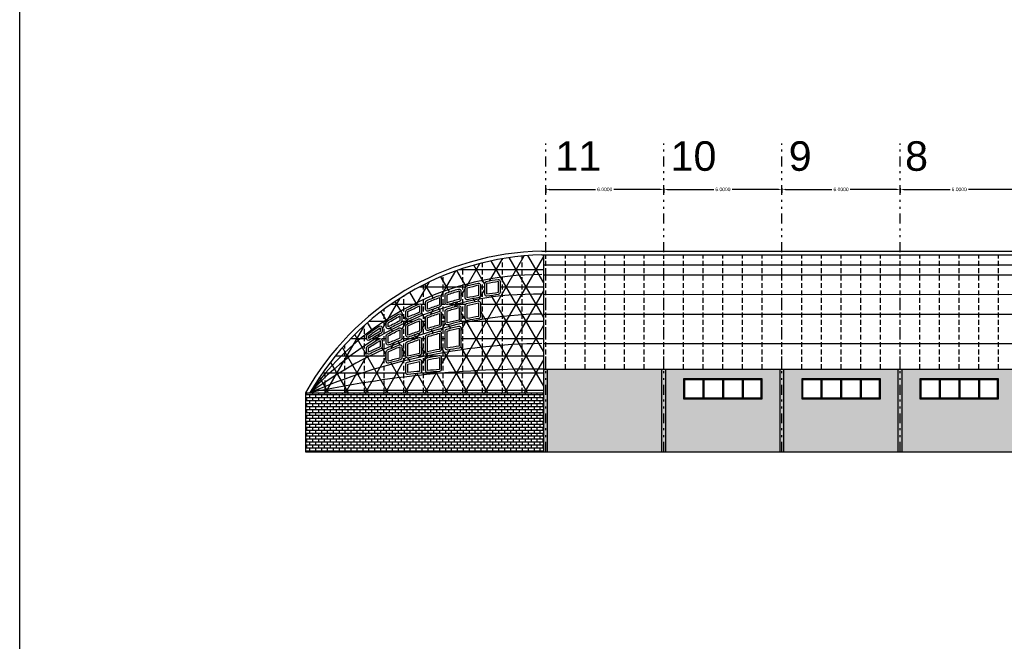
# Model space of a CAD drawing. Header units: inches. Extents: x 21 to 132, y 19 to 196.
# Tile 48 of 54: x 21 to 71, y 133 to 164. Entities that reach past the tile are written whole.
import ezdxf

# ---------------------------------------------------------------- set-up
doc = ezdxf.new("R2010")
doc.units = ezdxf.units.IN
doc.header["$MEASUREMENT"] = 0
doc.linetypes.add('DIVIDE', pattern=[1.25, 0.5, -0.25, 0, -0.25, 0, -0.25])
doc.linetypes.add('HIDDEN', pattern=[0.375, 0.25, -0.125])
for name, color, linetype in [('ax', 40, 'DIVIDE'), ('FURN', 253, 'Continuous'), ('inwall', 41, 'Continuous'), ('wall', 7, 'Continuous')]:
    doc.layers.add(name, color=color, linetype=linetype)
doc.layers.add('dimen', color=251, linetype='Continuous', lineweight=20)
doc.layers.add('door&win', color=5, linetype='Continuous', lineweight=25)
doc.styles.add('Annotative', font='arial.ttf')
doc.styles.get("Standard").update_dxf_attribs({"font": 'arial.ttf'})
doc.dimstyles.new('Annotative', dxfattribs={"dimscale": 0, "dimtxt": 0.18, "dimasz": 0.18, "dimexe": 0.18, "dimexo": 0.0625, "dimgap": 0.09, "dimtad": 0, "dimtih": 1, "dimtoh": 1, "dimdec": 4, "dimzin": 0, "dimdsep": 46, "dimtxsty": 'Standard', "dimcen": 0.09, "dimadec": 0, "dimazin": 0, "dimtfac": 1, "dimtdec": 4, "dimtofl": 0, "dimtmove": 0, "dimatfit": 3, "dimfxl": 1, "dimtolj": 1, "dimtzin": 0, "dimarcsym": 0})
pattern_1 = [(0, (141.35314, 111.15675), (0, 0.15), []), (90, (141.35314, 111.15675), (-0.3, 0), [0.15, -0.15]), (90, (141.50314, 111.15675), (-0.3, 0), [-0.15, 0.15])]

# ---------------------------------------------------------------- blocks, each defined once
blk = doc.blocks.new('*D49')
at = {"layer": 'Defpoints', "color": 0, "transparency": 16777216}
for p in [(65.879, 155.603), (71.879, 155.603), (71.879, 155.482)]:
    blk.add_point(p, dxfattribs=at)
at = {"layer": 'dimen', "color": 0, "lineweight": -2, "transparency": 16777216}
for p, q in [((65.879, 155.541), (65.879, 155.302)), ((71.879, 155.541), (71.879, 155.302)), ((66.059, 155.482), (68.415, 155.482)), ((71.699, 155.482), (69.343, 155.482))]:
    blk.add_line(p, q, dxfattribs=at)
at = {"layer": 'dimen', "color": 0, "transparency": 16777216}
for points in [[(66.059, 155.512), (66.059, 155.452), (65.879, 155.482)], [(71.699, 155.512), (71.699, 155.452), (71.879, 155.482)]]:
    blk.add_solid(points, dxfattribs=at)
at = {"layer": 'dimen', "color": 0, "transparency": 16777216, "insert": (68.879, 155.482), "char_height": 0.18, "attachment_point": 5, "style": 'Annotative'}
blk.add_mtext('\\A1;6.0000', dxfattribs=at)
blk = doc.blocks.new('*D56')
at = {"layer": 'Defpoints', "color": 0, "transparency": 16777216}
for p in [(59.879, 155.603), (65.879, 155.603), (65.879, 155.482)]:
    blk.add_point(p, dxfattribs=at)
at = {"layer": 'dimen', "color": 0, "lineweight": -2, "transparency": 16777216}
for p, q in [((59.879, 155.541), (59.879, 155.302)), ((65.879, 155.541), (65.879, 155.302)), ((60.059, 155.482), (62.415, 155.482)), ((65.699, 155.482), (63.343, 155.482))]:
    blk.add_line(p, q, dxfattribs=at)
at = {"layer": 'dimen', "color": 0, "transparency": 16777216}
for points in [[(60.059, 155.512), (60.059, 155.452), (59.879, 155.482)], [(65.699, 155.512), (65.699, 155.452), (65.879, 155.482)]]:
    blk.add_solid(points, dxfattribs=at)
at = {"layer": 'dimen', "color": 0, "transparency": 16777216, "insert": (62.879, 155.482), "char_height": 0.18, "attachment_point": 5, "style": 'Annotative'}
blk.add_mtext('\\A1;6.0000', dxfattribs=at)
blk = doc.blocks.new('*D57')
at = {"layer": 'Defpoints', "color": 0, "transparency": 16777216}
for p in [(53.879, 155.603), (59.879, 155.603), (59.879, 155.482)]:
    blk.add_point(p, dxfattribs=at)
at = {"layer": 'dimen', "color": 0, "lineweight": -2, "transparency": 16777216}
for p, q in [((53.879, 155.541), (53.879, 155.302)), ((59.879, 155.541), (59.879, 155.302)), ((54.059, 155.482), (56.415, 155.482)), ((59.699, 155.482), (57.343, 155.482))]:
    blk.add_line(p, q, dxfattribs=at)
at = {"layer": 'dimen', "color": 0, "transparency": 16777216}
for points in [[(54.059, 155.512), (54.059, 155.452), (53.879, 155.482)], [(59.699, 155.512), (59.699, 155.452), (59.879, 155.482)]]:
    blk.add_solid(points, dxfattribs=at)
at = {"layer": 'dimen', "color": 0, "transparency": 16777216, "insert": (56.879, 155.482), "char_height": 0.18, "attachment_point": 5, "style": 'Annotative'}
blk.add_mtext('\\A1;6.0000', dxfattribs=at)
blk = doc.blocks.new('*D58')
at = {"layer": 'Defpoints', "color": 0, "transparency": 16777216}
for p in [(47.879, 155.603), (53.879, 155.603), (53.879, 155.482)]:
    blk.add_point(p, dxfattribs=at)
at = {"layer": 'dimen', "color": 0, "lineweight": -2, "transparency": 16777216}
for p, q in [((47.879, 155.541), (47.879, 155.302)), ((53.879, 155.541), (53.879, 155.302)), ((48.059, 155.482), (50.415, 155.482)), ((53.699, 155.482), (51.343, 155.482))]:
    blk.add_line(p, q, dxfattribs=at)
at = {"layer": 'dimen', "color": 0, "transparency": 16777216}
for points in [[(48.059, 155.512), (48.059, 155.452), (47.879, 155.482)], [(53.699, 155.512), (53.699, 155.452), (53.879, 155.482)]]:
    blk.add_solid(points, dxfattribs=at)
at = {"layer": 'dimen', "color": 0, "transparency": 16777216, "insert": (50.879, 155.482), "char_height": 0.18, "attachment_point": 5, "style": 'Annotative'}
blk.add_mtext('\\A1;6.0000', dxfattribs=at)

msp = doc.modelspace()

# ---------------------------------------------------------------- hatches: boundary and pattern name
at = {"layer": 'door&win'}
h = msp.add_hatch(color=256, dxfattribs=at)
h.dxf.hatch_style = 1
h.paths.add_polyline_path([(58.87891, 145.85202), (54.87891, 145.85202), (54.87891, 144.85202), (58.87891, 144.85202)])
h.paths.add_polyline_path([(58.82891, 145.80202), (58.82891, 144.90202), (54.92891, 144.90202), (54.92891, 145.80202)], flags=16)
h = msp.add_hatch(color=256, dxfattribs=at)
h.dxf.hatch_style = 1
h.paths.add_polyline_path([(64.87891, 145.85202), (60.87891, 145.85202), (60.87891, 144.85202), (64.87891, 144.85202)])
h.paths.add_polyline_path([(64.82891, 145.80202), (64.82891, 144.90202), (60.92891, 144.90202), (60.92891, 145.80202)], flags=16)
h = msp.add_hatch(color=256, dxfattribs=at)
h.dxf.hatch_style = 1
h.paths.add_polyline_path([(70.87891, 145.85202), (66.87891, 145.85202), (66.87891, 144.85202), (70.87891, 144.85202)])
h.paths.add_polyline_path([(70.82891, 145.80202), (70.82891, 144.90202), (66.92891, 144.90202), (66.92891, 145.80202)], flags=16)
at = {"layer": 'FURN'}
h = msp.add_hatch(dxfattribs=at)
h.set_pattern_fill('NET3', color=256, scale=7)
h.set_pattern_definition([(0, (141.3531, 111.15675), (0, 0.875), []), (60, (141.3531, 111.15675), (-0.757772, 0.4375), []), (120, (141.3531, 111.15675), (-0.757772, -0.4375), [])])
h.paths.add_polyline_path([(47.77891, 145.15202), (47.77891, 152.15202), (47.67891, 152.15202, 0.26232587), (35.90899, 145.15202)])
h.paths.add_polyline_path([(43.77891, 148.81031), (43.77891, 149.65423, -0.01335829), (44.57891, 149.81929), (44.57891, 148.96351, 0.00997617)], flags=16)
h.paths.add_polyline_path([(44.47891, 149.04769, 0.00744397), (43.87891, 148.93339), (43.87891, 149.57474, -0.01008667), (44.47891, 149.69936)], flags=0)
h.paths.add_polyline_path([(43.57891, 147.43221, 0.00662439), (42.77891, 147.30443), (42.77891, 148.36459, -0.01019153), (43.57891, 148.56186)], flags=16)
h.paths.add_polyline_path([(43.47891, 147.51853, 0.00495158), (42.87891, 147.42302), (42.87891, 148.28773, -0.00768359), (43.47891, 148.43645)], flags=0)
h.paths.add_polyline_path([(42.77891, 148.57159), (42.77891, 149.38384, -0.01357759), (43.57891, 149.60594), (43.57891, 148.76681, 0.01008568)], flags=16)
h.paths.add_polyline_path([(43.47891, 148.84683, 0.00752483), (42.87891, 148.70118), (42.87891, 149.30976, -0.01025451), (43.47891, 149.47748)], flags=0)
h.paths.add_polyline_path([(43.77891, 149.85957), (43.77891, 150.53913, -0.01448245), (44.57891, 150.73535), (44.57891, 150.02241, 0.01317855)], flags=16)
h.paths.add_polyline_path([(44.89423, 150.07464, -0.00970998), (45.49038, 150.15524, 0.3809247), (45.57891, 150.25458), (45.57891, 150.79747, 0.45834551), (45.46414, 150.89637, 0.01077794), (44.85989, 150.79274, 0.35920125), (44.77891, 150.69457), (44.77891, 150.17345, 0.46001735)], flags=16)
h.paths.add_polyline_path([(44.47891, 150.1061, 0.00981709), (43.87891, 149.9848), (43.87891, 150.46279, -0.01094233), (44.47891, 150.61104)], flags=0)
h.paths.add_polyline_path([(44.87891, 150.17345), (44.87891, 150.69457, -0.01077794), (45.47891, 150.79747), (45.47891, 150.25458, 0.00970998)], flags=0)
h.paths.add_polyline_path([(42.57891, 147.26907, 0.00666342), (41.77891, 147.11388), (41.77891, 148.06841, -0.01033589), (42.57891, 148.30982)], flags=16)
h.paths.add_polyline_path([(42.77891, 149.59294), (42.77891, 150.20192, -0.01391968), (43.57891, 150.45775), (43.57891, 149.81194, 0.01338897)], flags=16)
h.paths.add_polyline_path([(41.77891, 148.27857), (41.77891, 149.03847, -0.01387442), (42.57891, 149.32092), (42.57891, 148.5174, 0.01022552)], flags=16)
h.paths.add_polyline_path([(42.47891, 147.35255, 0.00498056), (41.87891, 147.23655), (41.87891, 147.99559, -0.00779357), (42.47891, 148.17761)], flags=0)
h.paths.add_polyline_path([(43.47891, 149.89018, 0.00997163), (42.87891, 149.72709), (42.87891, 150.13085, -0.01051556), (43.47891, 150.32409)], flags=0)
h.paths.add_polyline_path([(42.57891, 146.24211, 0.00334886), (41.77891, 146.16929), (41.77891, 146.90957, -0.00670896), (42.57891, 147.06583)], flags=16)
h.paths.add_polyline_path([(42.47891, 148.59336, 0.00762804), (41.87891, 148.41521), (41.87891, 148.96962, -0.01048187), (42.47891, 149.18299)], flags=0)
h.paths.add_polyline_path([(42.47891, 146.94581), (42.47891, 146.33397, 0.00250742), (41.87891, 146.27944), (41.87891, 146.82822, -0.00504887)], flags=0)
h.paths.add_polyline_path([(41.77891, 149.25254), (41.77891, 149.81068, -0.01427673), (42.57891, 150.13019), (42.57891, 149.53091, 0.01367334)], flags=16)
h.paths.add_polyline_path([(42.47891, 149.60389, 0.0101803), (41.87891, 149.39666), (41.87891, 149.74484, -0.01078927), (42.47891, 149.98628)], flags=0)
h.paths.add_polyline_path([(41.57891, 147.07161, 0.00671069), (40.77891, 146.88847), (40.77891, 147.71468, -0.01051553), (41.57891, 148.00236)], flags=16)
h.paths.add_polyline_path([(40.77891, 147.92874), (40.77891, 148.61248, -0.0142637), (41.57891, 148.95993), (41.57891, 148.21324, 0.01039937)], flags=16)
h.paths.add_polyline_path([(41.47891, 147.86276), (41.47891, 147.1523, 0.00501564), (40.87891, 147.01542), (40.87891, 147.64581, -0.00793049)], flags=0)
h.paths.add_polyline_path([(41.47891, 148.28524, 0.00775627), (40.87891, 148.07306), (40.87891, 148.54876, -0.01078034), (41.47891, 148.81134)], flags=0)
h.paths.add_polyline_path([(41.57891, 146.14939, 0.00335445), (40.77891, 146.06303), (40.77891, 146.6826, -0.00675722), (41.57891, 146.86701)], flags=16)
h.paths.add_polyline_path([(40.77891, 148.83304), (40.77891, 149.33346, -0.01474231), (41.57891, 149.72238), (41.57891, 149.17517, 0.01404547)], flags=16)
h.paths.add_polyline_path([(41.47891, 146.74281), (41.47891, 146.23972, 0.00251159), (40.87891, 146.17506), (40.87891, 146.60403, -0.00508544)], flags=0)
h.paths.add_polyline_path([(41.47891, 149.24304, 0.01045307), (40.87891, 148.98844), (40.87891, 149.27278, -0.01114662), (41.47891, 149.56681)], flags=0)
h.paths.add_polyline_path([(39.77891, 147.51891), (39.77891, 148.09815, -0.01476771), (40.57891, 148.51697), (40.57891, 147.85169, 0.01061217)], flags=16)
h.paths.add_polyline_path([(40.57891, 146.83914, 0.00676671), (39.77891, 146.6274), (39.77891, 147.30011, -0.01073569), (40.57891, 147.63676)], flags=16)
h.paths.add_polyline_path([(39.77891, 148.32708), (39.77891, 148.76066, -0.01534639), (40.57891, 149.22691), (40.57891, 148.73904, 0.01452589)], flags=16)
h.paths.add_polyline_path([(40.47891, 147.91982, 0.00791314), (39.87891, 147.67169), (39.87891, 148.0395, -0.01116731), (40.47891, 148.35618)], flags=0)
h.paths.add_polyline_path([(40.47891, 147.48905), (40.47891, 146.91709, 0.00505722), (39.87891, 146.75885), (39.87891, 147.23512, -0.0080984)], flags=0)
h.paths.add_polyline_path([(40.47891, 148.8019, 0.01080468), (39.87891, 148.4955), (39.87891, 148.7051, -0.01161105), (40.47891, 149.05783)], flags=0)
h.paths.add_polyline_path([(39.57891, 147.42941, 0.01087059), (38.77891, 147.04504), (38.77891, 147.48478, -0.01542029), (39.57891, 147.98381)], flags=16)
h.paths.add_polyline_path([(38.77891, 147.72456), (38.77891, 148.07871, -0.01613571), (39.57891, 148.63352), (39.57891, 148.21469, 0.01514555)], flags=16)
h.paths.add_polyline_path([(39.47891, 147.80879), (39.47891, 147.49372, 0.00810349), (38.87891, 147.20721), (38.87891, 147.43119, -0.01166926)], flags=0)
h.paths.add_polyline_path([(39.47891, 148.27258, 0.0112573), (38.87891, 147.90831), (38.87891, 148.0283, -0.01221925), (39.47891, 148.4484)], flags=0)
at = {"layer": 'inwall'}
h = msp.add_hatch(dxfattribs=at)
h.set_pattern_fill('BRICK', color=253, scale=0.6)
h.set_pattern_definition(pattern_1)
h.paths.add_polyline_path([(47.97891, 146.35202), (47.97891, 142.15202), (53.77891, 142.15202), (53.77891, 146.35202)])
h.paths.add_polyline_path([(53.97891, 142.15202), (59.77891, 142.15202), (59.77891, 146.35202), (53.97891, 146.35202)])
h.paths.add_polyline_path([(54.87891, 144.85202), (54.87891, 145.85202), (58.87891, 145.85202), (58.87891, 144.85202)], flags=16)
h.paths.add_polyline_path([(54.92891, 144.90202), (54.92891, 145.80202), (58.82891, 145.80202), (58.82891, 144.90202)], flags=0)
h.paths.add_polyline_path([(59.97891, 142.15202), (65.77891, 142.15202), (65.77891, 146.35202), (59.97891, 146.35202)])
h.paths.add_polyline_path([(60.87891, 144.85202), (60.87891, 145.85202), (64.87891, 145.85202), (64.87891, 144.85202)], flags=16)
h.paths.add_polyline_path([(60.92891, 144.90202), (60.92891, 145.80202), (64.82891, 145.80202), (64.82891, 144.90202)], flags=0)
h.paths.add_polyline_path([(71.77891, 142.15202), (71.77891, 146.35202), (65.97891, 146.35202), (65.97891, 142.15202)])
h.paths.add_polyline_path([(66.87891, 144.85202), (66.87891, 145.85202), (70.87891, 145.85202), (70.87891, 144.85202)], flags=16)
h.paths.add_polyline_path([(66.92891, 144.90202), (66.92891, 145.80202), (70.82891, 145.80202), (70.82891, 144.90202)], flags=0)
h.paths.add_polyline_path([(83.97891, 142.15202), (89.77891, 142.15202), (89.77891, 146.35202), (83.97891, 146.35202)])
h.paths.add_polyline_path([(84.87891, 144.85202), (84.87891, 145.85202), (88.87891, 145.85202), (88.87891, 144.85202)], flags=16)
h.paths.add_polyline_path([(84.92891, 144.90202), (84.92891, 145.80202), (88.82891, 145.80202), (88.82891, 144.90202)], flags=0)
h.paths.add_polyline_path([(95.77891, 142.15202), (95.77891, 146.35202), (89.97891, 146.35202), (89.97891, 142.15202)])
h.paths.add_polyline_path([(90.87891, 144.85202), (90.87891, 145.85202), (94.87891, 145.85202), (94.87891, 144.85202)], flags=16)
h.paths.add_polyline_path([(90.92891, 144.90202), (90.92891, 145.80202), (94.82891, 145.80202), (94.82891, 144.90202)], flags=0)
h.paths.add_polyline_path([(101.77891, 142.15202), (101.77891, 146.35202), (95.97891, 146.35202), (95.97891, 142.15202)])
h.paths.add_polyline_path([(96.87891, 144.85202), (96.87891, 145.85202), (100.87891, 145.85202), (100.87891, 144.85202)], flags=16)
h.paths.add_polyline_path([(96.92891, 144.90202), (96.92891, 145.80202), (100.82891, 145.80202), (100.82891, 144.90202)], flags=0)
h.paths.add_polyline_path([(107.77891, 142.15202), (107.77891, 146.35202), (101.97891, 146.35202), (101.97891, 142.15202)])
h.paths.add_polyline_path([(120.07891, 142.15202), (120.07891, 145.15202), (107.97891, 145.15202), (107.97891, 142.15202)])
h = msp.add_hatch(dxfattribs=at)
h.set_pattern_fill('BRICK', color=253, scale=0.6)
h.set_pattern_definition(pattern_1)
h.paths.add_polyline_path([(35.67891, 145.15202), (35.67891, 142.15202), (47.77891, 142.15202), (47.77891, 145.15202)])
at = {"layer": 'wall'}
h = msp.add_hatch(color=253, dxfattribs=at)
h.dxf.hatch_style = 1
h.paths.add_polyline_path([(47.87891, 146.35202), (47.77891, 146.35202), (47.77891, 142.15202), (47.87891, 142.15202)])
h.paths.add_polyline_path([(47.97891, 146.35202), (47.87891, 146.35202), (47.87891, 142.15202), (47.97891, 142.15202)])
h = msp.add_hatch(color=253, dxfattribs=at)
h.dxf.hatch_style = 1
h.paths.add_polyline_path([(53.87891, 146.35202), (53.77891, 146.35202), (53.77891, 142.15202), (53.87891, 142.15202)])
h.paths.add_polyline_path([(53.97891, 146.35202), (53.87891, 146.35202), (53.87891, 142.15202), (53.97891, 142.15202)])
h = msp.add_hatch(color=253, dxfattribs=at)
h.dxf.hatch_style = 1
h.paths.add_polyline_path([(59.87891, 146.35202), (59.77891, 146.35202), (59.77891, 142.15202), (59.87891, 142.15202)])
h.paths.add_polyline_path([(59.97891, 146.35202), (59.87891, 146.35202), (59.87891, 142.15202), (59.97891, 142.15202)])
h = msp.add_hatch(color=253, dxfattribs=at)
h.dxf.hatch_style = 1
h.paths.add_polyline_path([(65.87891, 146.35202), (65.77891, 146.35202), (65.77891, 142.15202), (65.87891, 142.15202)])
h.paths.add_polyline_path([(65.97891, 146.35202), (65.87891, 146.35202), (65.87891, 142.15202), (65.97891, 142.15202)])

# ---------------------------------------------------------------- linework, layer by layer
msp.add_lwpolyline([(21.16839, 19.16754), (21.16839, 195.67672)])
at = {"layer": 'ax'}
for p, q in [((47.87891, 142.15202), (47.87891, 157.80725)), ((53.87891, 142.15202), (53.87891, 157.80725)), ((59.87891, 142.15202), (59.87891, 157.80725)), ((65.87891, 142.15202), (65.87891, 157.80725))]:
    msp.add_line(p, q, dxfattribs=at)
at = {"layer": 'door&win'}
for p, q in [((55.85391, 145.80202), (55.85391, 144.90202)), ((55.87891, 145.80202), (55.87891, 144.90202)), ((55.90391, 145.80202), (55.90391, 144.90202)), ((56.85391, 145.80202), (56.85391, 144.90202)), ((56.87891, 145.80202), (56.87891, 144.90202)), ((56.90391, 145.80202), (56.90391, 144.90202)), ((57.85391, 145.80202), (57.85391, 144.90202)), ((57.87891, 145.80202), (57.87891, 144.90202)), ((57.90391, 145.80202), (57.90391, 144.90202)), ((61.85391, 145.80202), (61.85391, 144.90202)), ((61.87891, 145.80202), (61.87891, 144.90202)), ((61.90391, 145.80202), (61.90391, 144.90202)), ((62.85391, 145.80202), (62.85391, 144.90202)), ((62.87891, 145.80202), (62.87891, 144.90202)), ((62.90391, 145.80202), (62.90391, 144.90202)), ((63.85391, 145.80202), (63.85391, 144.90202)), ((63.87891, 145.80202), (63.87891, 144.90202)), ((63.90391, 145.80202), (63.90391, 144.90202)), ((67.85391, 145.80202), (67.85391, 144.90202)), ((67.87891, 145.80202), (67.87891, 144.90202)), ((67.90391, 145.80202), (67.90391, 144.90202)), ((68.85391, 145.80202), (68.85391, 144.90202)), ((68.87891, 145.80202), (68.87891, 144.90202)), ((68.90391, 145.80202), (68.90391, 144.90202)), ((69.85391, 145.80202), (69.85391, 144.90202)), ((69.87891, 145.80202), (69.87891, 144.90202)), ((69.90391, 145.80202), (69.90391, 144.90202))]:
    msp.add_line(p, q, dxfattribs=at)
for points in [[(44.57891, 150.61104, 0.48032484), (44.45705, 150.70862, 0.01094233), (43.85281, 150.55933, 0.33881099), (43.77891, 150.46279), (43.77891, 149.9848, 0.47994426), (43.90065, 149.88719, -0.00981709), (44.4968, 150.00771, 0.36246977), (44.57891, 150.1061)], [(44.47891, 150.61104, 0.01094233), (43.87891, 150.46279), (43.87891, 149.9848, -0.00981709), (44.47891, 150.1061)], [(45.57891, 150.79747, 0.45834551), (45.46414, 150.89637, 0.01077794), (44.85989, 150.79274, 0.35920125), (44.77891, 150.69457), (44.77891, 150.17345, 0.46001735), (44.89423, 150.07464, -0.00970998), (45.49038, 150.15524, 0.3809247), (45.57891, 150.25458)], [(45.47891, 150.79747, 0.01077794), (44.87891, 150.69457), (44.87891, 150.17345, -0.00970998), (45.47891, 150.25458)], [(41.83959, 149.83679, -0.01078927), (42.44359, 150.07984, -0.52436319), (42.57891, 149.98628), (42.57891, 149.60389, -0.32546094), (42.50963, 149.50872, 0.0101803), (41.91347, 149.30282, -0.52179267), (41.77891, 149.39666), (41.77891, 149.74484, -0.30022332)], [(42.77891, 150.13085, -0.31982612), (42.84626, 150.22536, -0.01051556), (43.45026, 150.4199, -0.50211451), (43.57891, 150.32409), (43.57891, 149.89018, -0.34401375), (43.50321, 149.79318, 0.00997163), (42.90706, 149.63113, -0.50048749), (42.77891, 149.72709)], [(42.87891, 150.13085, -0.01051556), (43.47891, 150.32409), (43.47891, 149.89018, 0.00997163), (42.87891, 149.72709)], [(41.43692, 149.65757, -0.54765346), (41.57891, 149.56681), (41.57891, 149.24304, -0.30670582), (41.51604, 149.15019, 0.01045307), (40.91989, 148.89722, -0.5440367), (40.77891, 148.98844), (40.77891, 149.27278, -0.2802194), (40.83292, 149.36157, -0.01114662)], [(41.47891, 149.56681), (41.47891, 149.24304, 0.01045307), (40.87891, 148.98844), (40.87891, 149.27278, -0.01114662)], [(41.87891, 149.74484, -0.01078927), (42.47891, 149.98628), (42.47891, 149.60389, 0.0101803), (41.87891, 149.39666)], [(42.77891, 149.30976, -0.33075378), (42.85002, 149.40549, -0.01025451), (43.45397, 149.57432, -0.49012549), (43.57891, 149.47748), (43.57891, 148.84683, -0.35028282), (43.50104, 148.74931, 0.00752483), (42.90396, 148.60437, -0.49047188), (42.77891, 148.70118)], [(44.57891, 149.69936, 0.46938281), (44.46055, 149.79767, 0.01008667), (43.8566, 149.67222, 0.34975505), (43.77891, 149.57474), (43.77891, 148.93339, 0.47504345), (43.89909, 148.83544, -0.00744397), (44.49616, 148.94919, 0.36430136), (44.57891, 149.04769)], [(44.47891, 149.69936, 0.01008667), (43.87891, 149.57474), (43.87891, 148.93339, -0.00744397), (44.47891, 149.04769)], [(39.82624, 148.7901, -0.01161105), (40.43025, 149.14519, -0.57224415), (40.57891, 149.05783), (40.57891, 148.8019, -0.28762688), (40.52245, 148.71187, 0.01080468), (39.9263, 148.40745, -0.56744163), (39.77891, 148.4955), (39.77891, 148.7051, -0.25963583)], [(39.87891, 148.7051, -0.01161105), (40.47891, 149.05783), (40.47891, 148.8019, 0.01080468), (39.87891, 148.4955)], [(41.84344, 149.06311, -0.01048187), (42.44739, 149.27789, -0.51159075), (42.57891, 149.18299), (42.57891, 148.59336, -0.33622779), (42.50591, 148.49708, 0.00762804), (41.90883, 148.31979, -0.50629731), (41.77891, 148.41521), (41.77891, 148.96962, -0.31157235)], [(41.87891, 148.96962, -0.01048187), (42.47891, 149.18299), (42.47891, 148.59336, 0.00762804), (41.87891, 148.41521)], [(42.87891, 149.30976, -0.01025451), (43.47891, 149.47748), (43.47891, 148.84683, 0.00752483), (42.87891, 148.70118)], [(38.81957, 148.10879, -0.01221925), (39.42357, 148.5317, -0.59847763), (39.57891, 148.4484), (39.57891, 148.27258, -0.26807771), (39.52887, 148.18595, 0.0112573), (38.93272, 147.82402, -0.59229622), (38.77891, 147.90831), (38.77891, 148.0283, -0.23823999)], [(40.77891, 148.54876, -0.29208482), (40.83685, 148.63948, -0.01078034), (41.4408, 148.90379, -0.53395192), (41.57891, 148.81134), (41.57891, 148.28524, -0.32209234), (41.51078, 148.19046, 0.00775627), (40.91371, 147.97931, -0.52258828), (40.77891, 148.07306)], [(40.87891, 148.54876, -0.01078034), (41.47891, 148.81134), (41.47891, 148.28524, 0.00775627), (40.87891, 148.07306)], [(42.77891, 148.28773, -0.34041989), (42.85336, 148.38442, -0.00768359), (43.45635, 148.53387, -0.48256168), (43.57891, 148.43645), (43.57891, 147.51853, -0.37151051), (43.49365, 147.41963, 0.00495158), (42.89561, 147.32442, -0.4642512), (42.77891, 147.42302)], [(38.87891, 148.0283, -0.01221925), (39.47891, 148.4484), (39.47891, 148.27258, 0.0112573), (38.87891, 147.90831)], [(39.83027, 148.12688, -0.01116731), (40.43422, 148.44564, -0.55742443), (40.57891, 148.35618), (40.57891, 147.91982, -0.30782853), (40.51566, 147.82682, 0.00791314), (39.91858, 147.5799, -0.53942474), (39.77891, 147.67169), (39.77891, 148.0395, -0.27214053)], [(39.87891, 148.0395, -0.01116731), (40.47891, 148.35618), (40.47891, 147.91982, 0.00791314), (39.87891, 147.67169)], [(41.77891, 147.99559, -0.32603166), (41.84839, 148.09082, -0.00779357), (42.45137, 148.27375, -0.49849144), (42.57891, 148.17761), (42.57891, 147.35255, -0.36213708), (42.49691, 147.25418, 0.00498056), (41.89887, 147.13856, -0.47436793), (41.77891, 147.23655)], [(41.87891, 147.99559, -0.00779357), (42.47891, 148.17761), (42.47891, 147.35255, 0.00498056), (41.87891, 147.23655)], [(42.87891, 148.28773, -0.00768359), (43.47891, 148.43645), (43.47891, 147.51853, 0.00495158), (42.87891, 147.42302)], [(38.77891, 147.43119, -0.25155006), (38.82369, 147.51456, -0.01166926), (39.42764, 147.89464, -0.58228568), (39.57891, 147.80879), (39.57891, 147.49372, -0.29338269), (39.52053, 147.4028, 0.00810349), (38.92346, 147.11768, -0.55690175), (38.77891, 147.20721)], [(38.87891, 147.43119, -0.01166926), (39.47891, 147.80879), (39.47891, 147.49372, 0.00810349), (38.87891, 147.20721)], [(39.77891, 147.23512, -0.29684262), (39.83845, 147.32657, -0.0080984), (40.44143, 147.58177, -0.53177375), (40.57891, 147.48905), (40.57891, 146.91709, -0.34337603), (40.50343, 146.82015, 0.00505722), (39.90539, 146.66242, -0.49506741), (39.77891, 146.75885)], [(40.77891, 147.64581, -0.31152428), (40.84342, 147.7393, -0.00793049), (41.4464, 147.95733, -0.51486926), (41.57891, 147.86276), (41.57891, 147.1523, -0.35276302), (41.50017, 147.05458, 0.00501564), (40.90213, 146.91815, -0.4846342), (40.77891, 147.01542)], [(40.87891, 147.64581, -0.00793049), (41.47891, 147.86276), (41.47891, 147.1523, 0.00501564), (40.87891, 147.01542)], [(39.87891, 147.23512, -0.0080984), (40.47891, 147.48905), (40.47891, 146.91709, 0.00505722), (39.87891, 146.75885)], [(41.77891, 146.82822, -0.3557552), (41.85869, 146.92616, -0.00504887), (42.46067, 147.04413, -0.46901843), (42.57891, 146.94581), (42.57891, 146.33397, -0.38935549), (42.48746, 146.23433, 0.00250742), (41.88846, 146.1799, -0.44251148), (41.77891, 146.27944)], [(40.77891, 146.60403, -0.34624964), (40.85539, 146.70122, -0.00508544), (41.45737, 146.84046, -0.47933939), (41.57891, 146.74281), (41.57891, 146.23972, -0.38454921), (41.48913, 146.14024, 0.00251159), (40.89013, 146.07569, -0.4475247), (40.77891, 146.17506)], [(40.87891, 146.60403, -0.00508544), (41.47891, 146.74281), (41.47891, 146.23972, 0.00251159), (40.87891, 146.17506)], [(41.87891, 146.82822, -0.00504887), (42.47891, 146.94581), (42.47891, 146.33397, 0.00250742), (41.87891, 146.27944)]]:
    msp.add_lwpolyline(points, format="xyb", close=True, dxfattribs=at)
for points in [[(58.87891, 144.85202), (58.87891, 145.85202), (54.87891, 145.85202), (54.87891, 144.85202)], [(58.82891, 144.90202), (58.82891, 145.80202), (54.92891, 145.80202), (54.92891, 144.90202)], [(64.87891, 144.85202), (64.87891, 145.85202), (60.87891, 145.85202), (60.87891, 144.85202)], [(64.82891, 144.90202), (64.82891, 145.80202), (60.92891, 145.80202), (60.92891, 144.90202)], [(70.87891, 144.85202), (70.87891, 145.85202), (66.87891, 145.85202), (66.87891, 144.85202)], [(70.82891, 144.90202), (70.82891, 145.80202), (66.92891, 145.80202), (66.92891, 144.90202)]]:
    msp.add_lwpolyline(points, close=True, dxfattribs=at)
at = {"layer": 'inwall', "color": 253, "linetype": 'HIDDEN'}
for p, q in [((46.67891, 145.15202), (46.67891, 152.09258)), ((47.87891, 146.35202), (47.87891, 152.15202)), ((47.87891, 146.35202), (47.87891, 152.15202)), ((48.87891, 146.35202), (48.87891, 152.15202)), ((49.87891, 146.35202), (49.87891, 152.15202)), ((50.87891, 146.35202), (50.87891, 152.15202)), ((51.87891, 146.35202), (51.87891, 152.15202)), ((52.87891, 146.35202), (52.87891, 152.15202)), ((53.87891, 146.35202), (53.87891, 152.15202)), ((54.87891, 146.35202), (54.87891, 152.15202)), ((55.87891, 146.35202), (55.87891, 152.15202)), ((56.87891, 146.35202), (56.87891, 152.15202)), ((57.87891, 146.35202), (57.87891, 152.15202)), ((58.87891, 146.35202), (58.87891, 152.15202)), ((59.87891, 146.35202), (59.87891, 152.15202)), ((60.87891, 146.35202), (60.87891, 152.15202)), ((61.87891, 146.35202), (61.87891, 152.15202)), ((62.87891, 146.35202), (62.87891, 152.15202)), ((63.87891, 146.35202), (63.87891, 152.15202)), ((64.87891, 146.35202), (64.87891, 152.15202)), ((65.87891, 146.35202), (65.87891, 152.15202)), ((66.87891, 146.35202), (66.87891, 152.15202)), ((67.87891, 146.35202), (67.87891, 152.15202)), ((68.87891, 146.35202), (68.87891, 152.15202)), ((69.87891, 146.35202), (69.87891, 152.15202)), ((70.87891, 146.35202), (70.87891, 152.15202)), ((44.67891, 145.15202), (44.67891, 151.75326)), ((45.67891, 145.15202), (45.67891, 151.96037)), ((42.67891, 145.15202), (42.67891, 151.09858)), ((43.67891, 145.15202), (43.67891, 151.46773)), ((41.67891, 145.15202), (41.67891, 150.63836)), ((40.67891, 145.15202), (40.67891, 150.07648)), ((39.67891, 145.15202), (39.67891, 149.39764)), ((38.67891, 145.15202), (38.67891, 148.5789)), ((37.67891, 145.15202), (37.67891, 147.58368)), ((36.67891, 145.15202), (36.67891, 146.34751))]:
    msp.add_line(p, q, dxfattribs=at)
at = {"layer": 'inwall', "color": 253}
for p, q in [((47.77891, 151.65202), (107.97891, 151.65202)), ((47.77891, 151.15087), (107.97891, 151.15087)), ((47.77891, 150.15202), (107.97891, 150.14902)), ((47.77891, 149.15202), (107.97891, 149.15237)), ((47.77891, 147.65291), (107.97891, 147.65202))]:
    msp.add_line(p, q, dxfattribs=at)
at = {"layer": 'inwall'}
for centre, radius, start, end in [((47.56546, 136.83032), 14.32215, 89.546134, 144.47649), ((47.26747, 134.76745), 15.39006, 88.468047, 137.564669), ((48.01751, 128.84113), 20.31407, 90.955071, 126.588649), ((48.00127, 117.17818), 30.47554, 90.606059, 113.377422), ((47.41057, 90.77594), 55.57917, 89.580453, 101.943113)]:
    msp.add_arc(centre, radius, start, end, dxfattribs=at)
at = {"layer": 'wall'}
for p, q in [((47.67891, 152.35202), (108.07891, 152.35202)), ((47.67891, 152.15202), (108.07891, 152.15202)), ((47.77891, 142.15202), (47.77891, 152.15202)), ((47.77891, 146.35202), (74.74286, 146.35202)), ((47.97891, 142.15202), (47.97891, 146.35202)), ((53.77891, 142.15202), (53.77891, 146.35202)), ((53.97891, 142.15202), (53.97891, 146.35202)), ((59.77891, 142.15202), (59.77891, 146.35202)), ((59.97891, 142.15202), (59.97891, 146.35202)), ((65.77891, 142.15202), (65.77891, 146.35202)), ((65.97891, 142.15202), (65.97891, 146.35202)), ((35.67891, 145.15202), (35.67891, 142.15202)), ((35.67891, 145.15202), (47.77891, 145.15202)), ((35.67891, 142.15202), (120.07891, 142.15202))]:
    msp.add_line(p, q, dxfattribs=at)
for centre, radius, start, end in [((48.00582, 138.20717), 14.14863, 91.323957, 150.603556), ((48.00597, 138.20702), 13.94883, 91.343555, 150.139434)]:
    msp.add_arc(centre, radius, start, end, dxfattribs=at)

# ---------------------------------------------------------------- texts
at = {"layer": 'ax', "char_height": 1.5, "attachment_point": 1}
for s, insert in [('11', (48.37009, 157.92655)), ('10', (54.22014, 157.92655)), ('9', (60.22014, 157.92655)), ('8', (66.13043, 157.92655))]:
    msp.add_mtext_dynamic_manual_height_columns(s, width=1.4771699, gutter_width=1, heights=[0], dxfattribs=dict(at, insert=insert))

# ---------------------------------------------------------------- dimensions: what is measured, and where the dimension line sits
at = {"layer": 'dimen'}
for base, p1, p2, picture, middle in [((53.87891, 155.48248), (47.87891, 155.60308), (53.87891, 155.60308), '*D58', (50.87891, 155.48248)), ((59.87891, 155.48248), (53.87891, 155.60308), (59.87891, 155.60308), '*D57', (56.87891, 155.48248)), ((65.87891, 155.48248), (59.87891, 155.60308), (65.87891, 155.60308), '*D56', (62.87891, 155.48248)), ((71.87891, 155.48248), (65.87891, 155.60308), (71.87891, 155.60308), '*D49', (68.87891, 155.48248))]:
    dim = msp.add_linear_dim(base=base, p1=p1, p2=p2, dimstyle='Annotative', override={"dimscale": 0, "dimtxsty": 'Annotative', "dimtix": 0, "dimtofl": 0, "dimtmove": 0, "dimatfit": 3}, dxfattribs=at)
    dim.commit()
    dim.dimension.update_dxf_attribs({"geometry": picture, "text_midpoint": middle, "dimtype": 160})

doc.saveas('drawing.dxf')
